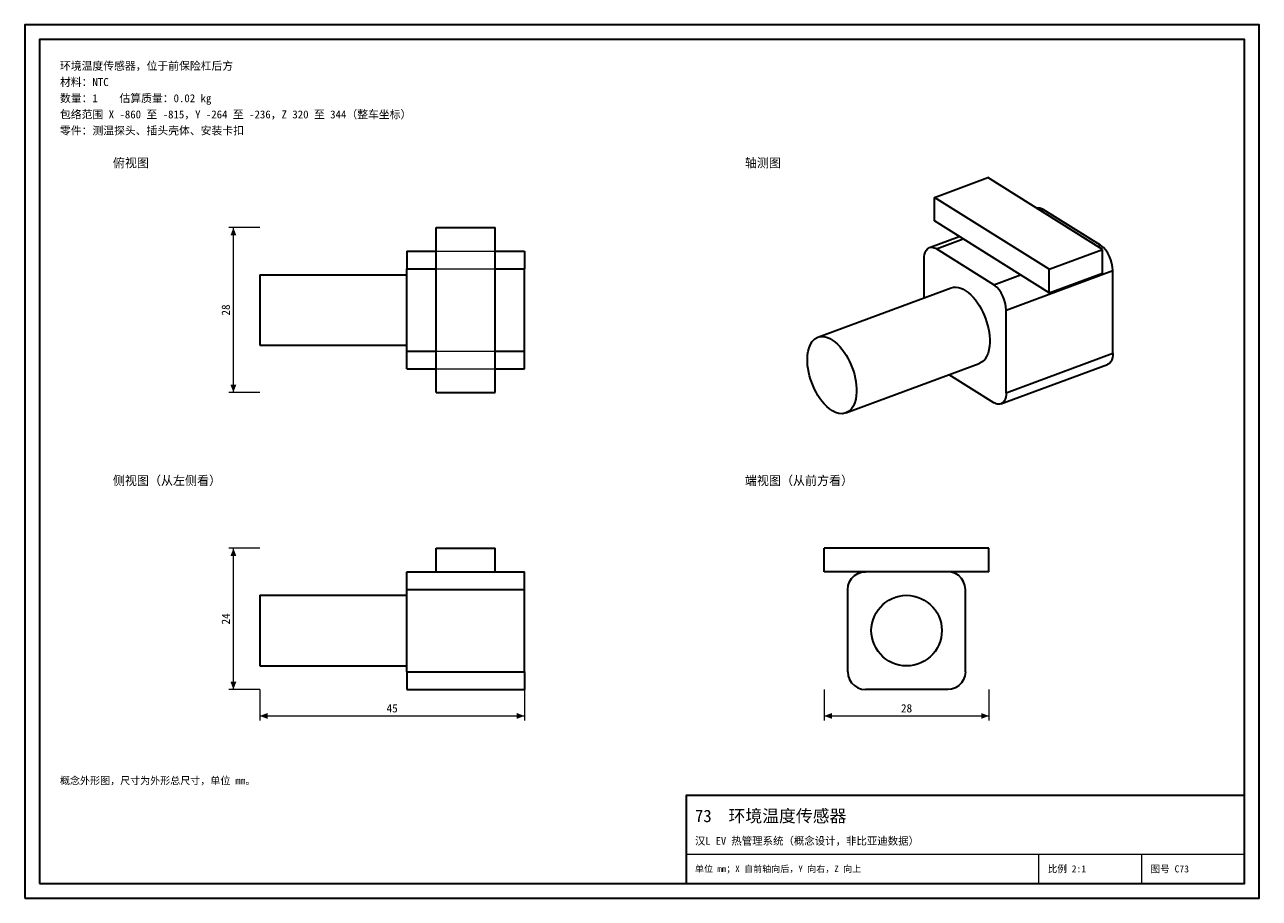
# Model space of a CAD drawing. Header units: millimetres. Extents: x 0 to 420, y 0 to 297.
import ezdxf
from ezdxf.enums import TextEntityAlignment as Align

# ---------------------------------------------------------------- set-up
doc = ezdxf.new("R2010")
doc.units = ezdxf.units.MM
doc.linetypes.add('DASHED', pattern=[1.524, 1.27, -0.254])
for name, color, linetype, lineweight, true_color in [('DIM', 7, 'Continuous', 18, 0x1e5aa0), ('FRAME', 7, 'Continuous', 35, 0x3c3c3c), ('HIDDEN', 7, 'DASHED', 13, 0x969696), ('OUTLINE', 7, 'Continuous', 35, 0x141414), ('TEXT', 7, 'Continuous', 18, 0x141414), ('THIN', 7, 'Continuous', 13, 0x6e6e6e)]:
    doc.layers.add(name, color=color, linetype=linetype, lineweight=lineweight, true_color=true_color)
doc.styles.add('ZH', font='simsun.ttc')

msp = doc.modelspace()

# ---------------------------------------------------------------- hatches: boundary and pattern name
at = {"layer": 'DIM'}
for points in [[(71, 228), (70.01, 225.4), (71.99, 225.4)], [(71, 172), (71.99, 174.6), (70.01, 174.6)], [(71, 119), (70.01, 116.4), (71.99, 116.4)], [(71, 71), (71.99, 73.6), (70.01, 73.6)], [(80, 62), (82.6, 61.01), (82.6, 62.99)], [(170, 62), (167.4, 62.99), (167.4, 61.01)], [(272, 62), (274.6, 61.01), (274.6, 62.99)], [(328, 62), (325.4, 62.99), (325.4, 61.01)]]:
    msp.add_hatch(color=7, dxfattribs=at).paths.add_polyline_path(points)

# ---------------------------------------------------------------- linework, layer by layer
for points in [[(80, 228), (69.5, 228)], [(71, 172), (71, 228)], [(80, 172), (69.5, 172)], [(80, 119), (69.5, 119)], [(71, 71), (71, 119)], [(80, 71), (69.5, 71)], [(80, 71), (80, 60.5)], [(170, 71), (170, 60.5)], [(272, 71), (272, 60.5)], [(328, 71), (328, 60.5)], [(80, 62), (170, 62)], [(272, 62), (328, 62)]]:
    msp.add_lwpolyline(points, dxfattribs=at)
at = {"layer": 'FRAME'}
for points in [[(0, 0), (420, 0), (420, 297), (0, 297)], [(5, 5), (415, 5), (415, 292), (5, 292)], [(225, 5), (415, 5), (415, 35), (225, 35)]]:
    msp.add_lwpolyline(points, close=True, dxfattribs=at)
at = {"layer": 'HIDDEN'}
for points in [[(140, 172), (140, 228)], [(140, 228), (160, 228)], [(160, 172), (160, 228)], [(130, 220), (130, 219), (130, 218), (130, 217), (130, 216), (130, 215), (130, 214)], [(130, 220), (170, 220)], [(140, 220), (160, 220)], [(170, 220), (170, 219), (170, 218), (170, 217), (170, 216), (170, 215), (170, 214)], [(80, 188), (80, 189.2), (80, 190.4), (80, 191.6), (80, 192.8), (80, 194), (80, 195.2), (80, 196.4), (80, 197.6), (80, 198.8), (80, 200), (80, 201.2), (80, 202.4), (80, 203.6), (80, 204.8), (80, 206), (80, 207.2), (80, 208.4), (80, 209.6), (80, 210.8), (80, 212)], [(130, 186), (130, 214)], [(130, 214), (170, 214)], [(130, 188), (130, 189.2), (130, 190.4), (130, 191.6), (130, 192.8), (130, 194), (130, 195.2), (130, 196.4), (130, 197.6), (130, 198.8), (130, 200), (130, 201.2), (130, 202.4), (130, 203.6), (130, 204.8), (130, 206), (130, 207.2), (130, 208.4), (130, 209.6), (130, 210.8), (130, 212)], [(130, 212), (130, 210.8), (130, 209.6), (130, 208.4), (130, 207.2), (130, 206), (130, 204.8), (130, 203.6), (130, 202.4), (130, 201.2), (130, 200)], [(140, 214), (160, 214)], [(170, 186), (170, 214)], [(130, 200), (130, 198.8), (130, 197.6), (130, 196.4), (130, 195.2), (130, 194), (130, 192.8), (130, 191.6), (130, 190.4), (130, 189.2), (130, 188)], [(130, 180), (130, 181), (130, 182), (130, 183), (130, 184), (130, 185), (130, 186)], [(130, 186), (170, 186)], [(140, 186), (160, 186)], [(170, 180), (170, 181), (170, 182), (170, 183), (170, 184), (170, 185), (170, 186)], [(130, 180), (170, 180)], [(140, 180), (160, 180)], [(140, 172), (160, 172)], [(140, 111), (140, 119)], [(140, 119), (160, 119)], [(160, 111), (160, 119)], [(328, 119), (272, 119)], [(272, 111), (272, 119)], [(328, 111), (328, 119)], [(130, 105), (130, 106), (130, 107), (130, 108), (130, 109), (130, 110), (130, 111)], [(130, 111), (170, 111)], [(140, 111), (160, 111)], [(140, 111), (160, 111)], [(170, 105), (170, 106), (170, 107), (170, 108), (170, 109), (170, 110), (170, 111)], [(328, 111), (272, 111)], [(280, 105), (280.15, 106.34), (280.59, 107.6), (281.31, 108.74), (282.26, 109.69), (283.4, 110.41), (284.66, 110.85), (286, 111)], [(314, 111), (286, 111)], [(320, 105), (319.85, 106.34), (319.41, 107.6), (318.69, 108.74), (317.74, 109.69), (316.6, 110.41), (315.34, 110.85), (314, 111)], [(130, 77), (130, 105)], [(130, 105), (170, 105)], [(170, 77), (170, 105)], [(280, 77), (280, 105)], [(320, 77), (320, 105)], [(80, 79), (80, 80.2), (80, 81.4), (80, 82.6), (80, 83.8), (80, 85), (80, 86.2), (80, 87.4), (80, 88.6), (80, 89.8), (80, 91), (80, 92.2), (80, 93.4), (80, 94.6), (80, 95.8), (80, 97), (80, 98.2), (80, 99.4), (80, 100.6), (80, 101.8), (80, 103)], [(130, 103), (130, 101.8), (130, 100.6), (130, 99.4), (130, 98.2), (130, 97), (130, 95.8), (130, 94.6), (130, 93.4), (130, 92.2), (130, 91), (130, 89.8), (130, 88.6), (130, 87.4), (130, 86.2), (130, 85), (130, 83.8), (130, 82.6), (130, 81.4), (130, 80.2), (130, 79)], [(130, 79), (130, 80.2), (130, 81.4), (130, 82.6), (130, 83.8), (130, 85), (130, 86.2), (130, 87.4), (130, 88.6), (130, 89.8), (130, 91), (130, 92.2), (130, 93.4), (130, 94.6), (130, 95.8), (130, 97), (130, 98.2), (130, 99.4), (130, 100.6), (130, 101.8), (130, 103)], [(300, 103), (301.25, 102.93), (302.49, 102.74), (303.71, 102.41), (304.88, 101.96), (306, 101.39), (307.05, 100.71), (308.03, 99.92), (308.92, 99.03), (309.71, 98.05), (310.39, 97), (310.96, 95.88), (311.41, 94.71), (311.74, 93.49), (311.93, 92.25), (312, 91), (311.93, 89.75), (311.74, 88.51), (311.41, 87.29), (310.96, 86.12), (310.39, 85), (309.71, 83.95), (308.92, 82.97), (308.03, 82.08), (307.05, 81.29), (306, 80.61), (304.88, 80.04), (303.71, 79.59), (302.49, 79.26), (301.25, 79.07), (300, 79), (298.75, 79.07), (297.51, 79.26), (296.29, 79.59), (295.12, 80.04), (294, 80.61), (292.95, 81.29), (291.97, 82.08), (291.08, 82.97), (290.29, 83.95), (289.61, 85), (289.04, 86.12), (288.59, 87.29), (288.26, 88.51), (288.07, 89.75), (288, 91), (288.07, 92.25), (288.26, 93.49), (288.59, 94.71), (289.04, 95.88), (289.61, 97), (290.29, 98.05), (291.08, 99.03), (291.97, 99.92), (292.95, 100.71), (294, 101.39), (295.12, 101.96), (296.29, 102.41), (297.51, 102.74), (298.75, 102.93), (300, 103)], [(130, 77), (130, 76), (130, 75), (130, 74), (130, 73), (130, 72), (130, 71)], [(130, 77), (170, 77)], [(170, 77), (170, 76), (170, 75), (170, 74), (170, 73), (170, 72), (170, 71)], [(280, 77), (280.15, 75.66), (280.59, 74.4), (281.31, 73.26), (282.26, 72.31), (283.4, 71.59), (284.66, 71.15), (286, 71)], [(320, 77), (319.85, 75.66), (319.41, 74.4), (318.69, 73.26), (317.74, 72.31), (316.6, 71.59), (315.34, 71.15), (314, 71)], [(130, 71), (170, 71)], [(314, 71), (286, 71)]]:
    msp.add_lwpolyline(points, dxfattribs=at)
at = {"layer": 'OUTLINE'}
for points in [[(309.48, 238.29), (327.61, 245)], [(366.67, 220.58), (327.61, 245)], [(348.53, 213.87), (309.48, 238.29)], [(309.48, 230.27), (309.48, 238.29)], [(344.13, 234.67), (344.52, 234.76), (344.93, 234.77), (345.33, 234.71), (345.72, 234.59), (346.09, 234.43), (346.44, 234.23)], [(345.43, 233.85), (346.44, 234.23)], [(365.97, 222.02), (346.44, 234.23)], [(140, 172), (140, 228)], [(140, 228), (160, 228)], [(160, 172), (160, 228)], [(348.53, 205.84), (309.48, 230.27)], [(307.8, 221.23), (317.94, 224.98)], [(310.18, 220.81), (319.24, 224.16)], [(130, 220), (130, 219), (130, 218), (130, 217), (130, 216), (130, 215), (130, 214)], [(130, 220), (140, 220)], [(160, 220), (170, 220)], [(170, 220), (170, 219), (170, 218), (170, 217), (170, 216), (170, 215), (170, 214)], [(305.99, 217.41), (306.03, 218.15), (306.14, 218.89), (306.35, 219.61), (306.68, 220.28), (307.16, 220.85), (307.8, 221.23)], [(307.8, 221.23), (308.2, 221.33), (308.62, 221.35), (309.03, 221.29), (309.43, 221.18), (309.81, 221.01), (310.18, 220.81)], [(329.7, 208.6), (310.18, 220.81)], [(348.53, 213.87), (366.67, 220.58)], [(364.96, 221.64), (365.97, 222.02)], [(370.15, 213.38), (370.07, 214.62), (369.84, 215.84), (369.49, 217.03), (369.03, 218.18), (368.45, 219.28), (367.76, 220.31), (366.94, 221.24), (365.97, 222.02)], [(366.67, 212.55), (366.67, 220.58)], [(305.99, 204.12), (305.99, 217.41)], [(80, 212), (80, 210.8), (80, 209.6), (80, 208.4), (80, 207.2), (80, 206), (80, 204.8), (80, 203.6), (80, 202.4), (80, 201.2), (80, 200)], [(80, 212), (130, 212)], [(130, 186), (130, 214)], [(130, 214), (140, 214)], [(160, 214), (170, 214)], [(170, 186), (170, 214)], [(329.7, 208.6), (338.77, 211.95)], [(333.89, 199.96), (370.15, 213.38)], [(348.53, 205.84), (348.53, 213.87)], [(348.53, 205.84), (366.67, 212.55)], [(370.15, 185.31), (370.15, 213.38)], [(269.85, 190.74), (315.18, 207.52)], [(315.18, 207.52), (315.99, 207.72), (316.82, 207.76), (317.65, 207.65), (318.45, 207.42), (319.21, 207.09), (319.94, 206.68)], [(319.94, 206.68), (320.92, 205.98), (321.82, 205.19), (322.66, 204.33), (323.43, 203.41), (324.14, 202.44), (324.79, 201.43), (325.38, 200.38), (325.93, 199.31), (326.42, 198.22), (326.86, 197.1), (327.24, 195.96), (327.57, 194.8), (327.85, 193.63), (328.07, 192.45), (328.22, 191.26), (328.3, 190.06), (328.3, 188.86), (328.21, 187.66), (328.02, 186.48), (327.71, 185.32), (327.25, 184.21), (326.6, 183.2), (325.75, 182.35), (324.7, 181.77)], [(333.89, 199.96), (333.81, 201.2), (333.58, 202.42), (333.23, 203.61), (332.77, 204.76), (332.19, 205.86), (331.5, 206.89), (330.68, 207.82), (329.7, 208.6)], [(80, 200), (80, 198.8), (80, 197.6), (80, 196.4), (80, 195.2), (80, 194), (80, 192.8), (80, 191.6), (80, 190.4), (80, 189.2), (80, 188)], [(333.89, 171.89), (333.89, 199.96)], [(279.37, 165), (278.19, 164.76), (276.99, 164.85), (275.84, 165.2), (274.76, 165.75), (273.76, 166.43), (272.85, 167.21), (272, 168.08), (271.22, 169), (270.5, 169.97), (269.83, 170.98), (269.23, 172.03), (268.68, 173.1), (268.18, 174.2), (267.73, 175.33), (267.34, 176.47), (267, 177.63), (266.72, 178.81), (266.5, 179.99), (266.34, 181.19), (266.26, 182.4), (266.25, 183.61), (266.33, 184.81), (266.52, 186.01), (266.83, 187.17), (267.3, 188.29), (267.94, 189.31), (268.79, 190.16), (269.85, 190.74)], [(269.85, 190.74), (270.66, 190.95), (271.49, 190.99), (272.32, 190.88), (273.12, 190.65), (273.88, 190.31), (274.61, 189.91)], [(274.61, 189.91), (275.59, 189.21), (276.49, 188.42), (277.33, 187.55), (278.1, 186.63), (278.81, 185.66), (279.46, 184.65), (280.05, 183.61), (280.6, 182.54), (281.09, 181.44), (281.53, 180.32), (281.91, 179.18), (282.24, 178.03), (282.52, 176.86), (282.74, 175.68), (282.89, 174.49), (282.97, 173.29), (282.97, 172.09), (282.88, 170.89), (282.69, 169.7), (282.38, 168.54), (281.92, 167.44), (281.27, 166.42), (280.42, 165.58), (279.37, 165)], [(80, 188), (130, 188)], [(130, 180), (130, 181), (130, 182), (130, 183), (130, 184), (130, 185), (130, 186)], [(130, 186), (140, 186)], [(160, 186), (170, 186)], [(170, 180), (170, 181), (170, 182), (170, 183), (170, 184), (170, 185), (170, 186)], [(333.89, 171.89), (370.15, 185.31)], [(370.15, 185.31), (370.12, 184.56), (370.01, 183.82), (369.8, 183.1), (369.47, 182.44), (368.99, 181.87), (368.35, 181.49)], [(279.37, 165), (324.7, 181.77)], [(332.09, 168.07), (368.35, 181.49)], [(130, 180), (140, 180)], [(160, 180), (170, 180)], [(329.7, 168.49), (314.5, 178)], [(140, 172), (160, 172)], [(332.09, 168.07), (331.68, 167.96), (331.27, 167.94), (330.85, 168), (330.45, 168.12), (330.07, 168.28), (329.7, 168.49)], [(333.89, 171.89), (333.85, 171.14), (333.74, 170.4), (333.53, 169.69), (333.2, 169.02), (332.72, 168.45), (332.09, 168.07)], [(140, 111), (140, 119)], [(140, 119), (160, 119)], [(160, 111), (160, 119)], [(328, 119), (272, 119)], [(272, 111), (272, 119)], [(328, 111), (328, 119)], [(130, 105), (130, 106), (130, 107), (130, 108), (130, 109), (130, 110), (130, 111)], [(130, 111), (140, 111)], [(140, 111), (160, 111)], [(160, 111), (170, 111)], [(170, 105), (170, 106), (170, 107), (170, 108), (170, 109), (170, 110), (170, 111)], [(328, 111), (272, 111)], [(280, 105), (280.15, 106.34), (280.59, 107.6), (281.31, 108.74), (282.26, 109.69), (283.4, 110.41), (284.66, 110.85), (286, 111)], [(314, 111), (286, 111)], [(320, 105), (319.85, 106.34), (319.41, 107.6), (318.69, 108.74), (317.74, 109.69), (316.6, 110.41), (315.34, 110.85), (314, 111)], [(130, 77), (130, 105)], [(130, 105), (170, 105)], [(170, 77), (170, 105)], [(280, 77), (280, 105)], [(320, 77), (320, 105)], [(80, 103), (130, 103)], [(80, 103), (80, 101.8), (80, 100.6), (80, 99.4), (80, 98.2), (80, 97), (80, 95.8), (80, 94.6), (80, 93.4), (80, 92.2), (80, 91), (80, 89.8), (80, 88.6), (80, 87.4), (80, 86.2), (80, 85), (80, 83.8), (80, 82.6), (80, 81.4), (80, 80.2), (80, 79)], [(300, 103), (301.25, 102.93), (302.49, 102.74), (303.71, 102.41), (304.88, 101.96), (306, 101.39), (307.05, 100.71), (308.03, 99.92), (308.92, 99.03), (309.71, 98.05), (310.39, 97), (310.96, 95.88), (311.41, 94.71), (311.74, 93.49), (311.93, 92.25), (312, 91), (311.93, 89.75), (311.74, 88.51), (311.41, 87.29), (310.96, 86.12), (310.39, 85), (309.71, 83.95), (308.92, 82.97), (308.03, 82.08), (307.05, 81.29), (306, 80.61), (304.88, 80.04), (303.71, 79.59), (302.49, 79.26), (301.25, 79.07), (300, 79), (298.75, 79.07), (297.51, 79.26), (296.29, 79.59), (295.12, 80.04), (294, 80.61), (292.95, 81.29), (291.97, 82.08), (291.08, 82.97), (290.29, 83.95), (289.61, 85), (289.04, 86.12), (288.59, 87.29), (288.26, 88.51), (288.07, 89.75), (288, 91), (288.07, 92.25), (288.26, 93.49), (288.59, 94.71), (289.04, 95.88), (289.61, 97), (290.29, 98.05), (291.08, 99.03), (291.97, 99.92), (292.95, 100.71), (294, 101.39), (295.12, 101.96), (296.29, 102.41), (297.51, 102.74), (298.75, 102.93), (300, 103)], [(80, 79), (130, 79)], [(130, 77), (130, 76), (130, 75), (130, 74), (130, 73), (130, 72), (130, 71)], [(130, 77), (170, 77)], [(170, 77), (170, 76), (170, 75), (170, 74), (170, 73), (170, 72), (170, 71)], [(280, 77), (280.15, 75.66), (280.59, 74.4), (281.31, 73.26), (282.26, 72.31), (283.4, 71.59), (284.66, 71.15), (286, 71)], [(320, 77), (319.85, 75.66), (319.41, 74.4), (318.69, 73.26), (317.74, 72.31), (316.6, 71.59), (315.34, 71.15), (314, 71)], [(130, 71), (170, 71)], [(314, 71), (286, 71)]]:
    msp.add_lwpolyline(points, dxfattribs=at)
at = {"layer": 'THIN'}
for points in [[(225, 15), (415, 15)], [(345, 5), (345, 15)], [(380, 5), (380, 15)]]:
    msp.add_lwpolyline(points, dxfattribs=at)

# ---------------------------------------------------------------- texts
at = {"layer": 'DIM', "style": 'ZH'}
for s, p in [('28', (68.4, 200)), ('24', (68.4, 95))]:
    msp.add_text(s, height=2.8, rotation=90, dxfattribs=at).set_placement(p, align=Align.MIDDLE_CENTER)
for s, p in [('45', (125, 64.6)), ('28', (300, 64.6))]:
    msp.add_text(s, height=2.8, dxfattribs=at).set_placement(p, align=Align.MIDDLE_CENTER)
at = {"layer": 'TEXT', "style": 'ZH'}
for s, height, p in [('环境温度传感器，位于前保险杠后方', 2.7, (12, 283)), ('材料：NTC', 2.7, (12, 277.5)), ('数量：1    估算质量：0.02 kg', 2.7, (12, 272)), ('包络范围 X -860 至 -815，Y -264 至 -236，Z 320 至 344（整车坐标）', 2.7, (12, 266.5)), ('零件：测温探头、插头壳体、安装卡扣', 2.7, (12, 261)), ('俯视图', 3, (30, 250)), ('轴测图', 3, (245, 250)), ('侧视图（从左侧看）', 3, (30, 142)), ('端视图（从前方看）', 3, (245, 142)), ('概念外形图，尺寸为外形总尺寸，单位 mm。', 2.5, (12, 40)), ('73  环境温度传感器', 4.2, (228, 28)), ('汉L EV 热管理系统（概念设计，非比亚迪数据）', 2.6, (228, 19.5)), ('单位 mm；X 自前轴向后，Y 向右，Z 向上', 2.2, (228, 10)), ('比例 2:1', 2.4, (348, 10)), ('图号 C73', 2.4, (383, 10))]:
    msp.add_text(s, height=height, dxfattribs=at).set_placement(p, align=Align.MIDDLE_LEFT)

doc.saveas('drawing.dxf')
